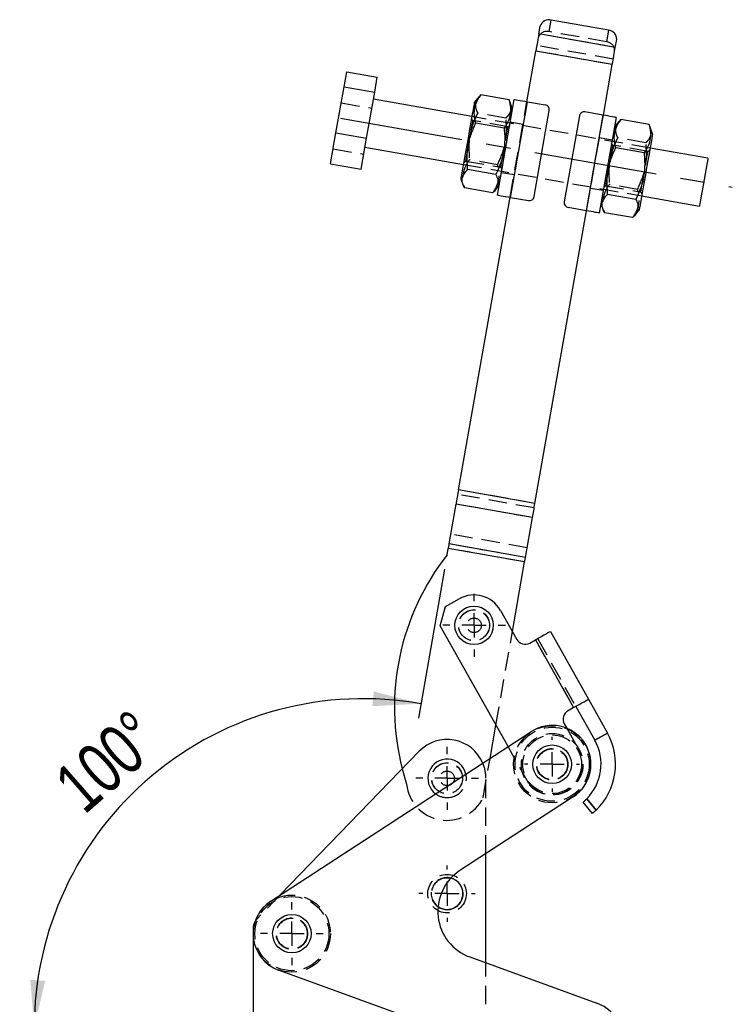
# Model space of a CAD drawing. Extents: x 121 to 968, y 26 to 742.
# Tile 4 of 12: x 478 to 576, y 197 to 332. Entities that reach past the tile are written whole.
import ezdxf

# ---------------------------------------------------------------- set-up
doc = ezdxf.new("R2010")
doc.units = 0
doc.header["$LTSCALE"] = 2
doc.linetypes.add('CENTERX2', pattern=[20.32, 12.7, -2.54, 2.54, -2.54])
doc.linetypes.add('HIDDEN', pattern=[1.905, 1.27, -0.635])
doc.layers.get('0').update_dxf_attribs({"linetype": 'CONTINUOUS'})
doc.layers.add('FORMATO', color=179, linetype='CONTINUOUS')
doc.styles.add('SLDTEXTSTYLE0', font='TXT', dxfattribs={"width": 0.75})
doc.dimstyles.new('SLDDIMSTYLE1', dxfattribs={"dimtxt": 7, "dimasz": 6.604, "dimexe": 0, "dimexo": 0.0625, "dimgap": 1.75, "dimtad": 1, "dimdec": 4, "dimlfac": 3, "dimzin": 12, "dimtxsty": 'SLDTEXTSTYLE0', "dimsah": 1, "dimcen": 0.09, "dimazin": 3, "dimtfac": 1, "dimtofl": 0, "dimtmove": 0, "dimatfit": 3, "dimtolj": 1, "dimtzin": 12})

# ---------------------------------------------------------------- blocks, each defined once
blk = doc.blocks.new('_D_4')
at = {"layer": 'FORMATO'}
for p, q in [((535.97, 256.82), (532.37, 236.38)), ((497.69, 193.77), (477.59, 193.77))]:
    blk.add_line(p, q, dxfattribs=at)
blk.add_arc((524.85, 193.77), 45.27, 80, 180, dxfattribs=at)
for points in [[(532.71, 238.35), (526.25, 240.03), (526.04, 238.01)], [(479.59, 193.77), (481.08, 200.28), (479.05, 200.43)]]:
    blk.add_solid(points, dxfattribs=at)
at = {"layer": 'FORMATO', "insert": (481.86, 228.28), "char_height": 7, "attachment_point": 1, "rotation": 41.1935, "style": 'SLDTEXTSTYLE0'}
blk.add_mtext('100°', dxfattribs=at)
blk = doc.blocks.new('SW_CENTERMARKSYMBOL_8')
at = {"layer": 'FORMATO', "color": 0}
for p, q in [((0, 3.33), (0, 4.31)), ((0, 0), (0, 1.67)), ((-3.33, 0), (-4.31, 0)), ((0, 0), (-1.67, 0)), ((0, 0), (0, -1.67)), ((0, 0), (1.67, 0)), ((3.33, 0), (4.31, 0)), ((0, -3.33), (0, -4.31))]:
    blk.add_line(p, q, dxfattribs=at)
blk = doc.blocks.new('SW_CENTERMARKSYMBOL_9')
at = {"layer": 'FORMATO', "color": 0}
for p, q in [((0, 3.33), (0, 4.31)), ((0, 0), (0, 1.67)), ((-3.33, 0), (-4.31, 0)), ((0, 0), (-1.67, 0)), ((0, 0), (0, -1.67)), ((0, 0), (1.67, 0)), ((3.33, 0), (4.31, 0)), ((0, -3.33), (0, -4.31))]:
    blk.add_line(p, q, dxfattribs=at)
blk = doc.blocks.new('SW_CENTERMARKSYMBOL_10')
at = {"layer": 'FORMATO', "color": 0}
for p, q in [((0, 3.33), (0, 3.78)), ((0, 0), (0, 1.67)), ((-3.33, 0), (-3.78, 0)), ((0, 0), (-1.67, 0)), ((0, 0), (0, -1.67)), ((0, 0), (1.67, 0)), ((3.33, 0), (3.78, 0)), ((0, -3.33), (0, -3.78))]:
    blk.add_line(p, q, dxfattribs=at)
blk = doc.blocks.new('SW_CENTERMARKSYMBOL_11')
at = {"layer": 'FORMATO', "color": 0}
for p, q in [((0, 3.33), (0, 4.31)), ((0, 0), (0, 1.67)), ((-3.33, 0), (-4.31, 0)), ((0, 0), (-1.67, 0)), ((0, 0), (0, -1.67)), ((0, 0), (1.67, 0)), ((3.33, 0), (4.31, 0)), ((0, -3.33), (0, -4.31))]:
    blk.add_line(p, q, dxfattribs=at)
blk = doc.blocks.new('SW_CENTERMARKSYMBOL_12')
at = {"layer": 'FORMATO', "color": 0}
for p, q in [((0, 3.33), (0, 3.87)), ((0, 0), (0, 1.67)), ((-3.33, 0), (-3.87, 0)), ((0, 0), (-1.67, 0)), ((0, 0), (0, -1.67)), ((0, 0), (1.67, 0)), ((3.33, 0), (3.87, 0)), ((0, -3.33), (0, -3.87))]:
    blk.add_line(p, q, dxfattribs=at)

msp = doc.modelspace()

# ---------------------------------------------------------------- linework, layer by layer
at = {"color": 7, "linetype": 'CONTINUOUS'}
for p, q in [((548.9314, 330.318116), (549.121003, 331.393404)), ((558.5022, 330.848299), (550.62374, 332.237485)), ((559.436016, 328.465872), (548.9314, 330.318116)), ((559.436016, 328.465872), (559.625619, 329.54116)), ((547.29198, 321.020497), (548.516398, 327.964527)), ((559.021014, 326.112273), (548.516398, 327.964527)), ((557.796595, 319.168243), (559.021014, 326.112273)), ((522.167114, 323.075446), (522.529451, 325.130356)), ((522.529451, 325.130356), (526.731297, 324.389461)), ((526.368961, 322.334541), (526.731297, 324.389461)), ((521.053313, 316.758765), (522.167114, 323.075446)), ((522.167114, 323.075446), (526.368961, 322.334541)), ((525.25516, 316.017869), (526.368961, 322.334541)), ((540.957854, 321.96221), (540.706744, 321.661962)), ((544.834234, 321.278704), (540.957854, 321.96221)), ((539.721017, 318.970703), (526.196324, 321.355475)), ((540.687437, 321.678165), (540.068314, 320.940319)), ((543.236842, 308.196508), (545.552152, 321.327272)), ((544.974474, 320.909384), (544.834234, 321.278704)), ((545.320621, 320.014192), (544.992422, 320.915911)), ((545.042324, 307.878149), (547.357634, 321.008914)), ((547.357634, 321.008914), (549.819654, 320.574793)), ((548.276648, 307.984802), (550.360427, 319.802496)), ((557.730941, 319.179826), (555.268921, 319.613946)), ((557.730941, 319.179826), (555.415633, 306.049052)), ((544.150025, 317.398352), (540.273642, 318.081859)), ((554.496619, 319.073173), (552.412841, 307.25548)), ((559.53642, 318.861468), (557.221113, 305.730698)), ((559.924014, 318.286233), (559.304891, 317.548397)), ((560.194431, 318.570289), (559.943321, 318.270031)), ((564.070814, 317.886773), (560.194431, 318.570289)), ((564.211054, 317.517452), (564.070814, 317.886773)), ((520.30185, 312.497003), (521.053313, 316.758765)), ((521.053313, 316.758765), (525.25516, 316.017869)), ((564.557198, 316.62227), (564.228999, 317.523989)), ((524.503696, 311.756107), (525.25516, 316.017869)), ((525.03867, 314.790083), (538.563364, 312.405321)), ((563.386602, 314.006421), (559.510219, 314.689927)), ((572.154018, 313.251896), (564.209901, 314.652654)), ((520.30185, 312.497003), (524.503696, 311.756107)), ((543.022323, 311.002844), (539.145942, 311.68635)), ((538.216067, 310.435705), (538.545495, 309.530609)), ((542.578834, 308.487686), (538.702454, 309.171193)), ((542.851565, 308.774494), (543.468374, 309.509578)), ((562.258902, 307.610912), (558.382519, 308.294418)), ((537.89259, 267.713907), (544.976669, 307.889723)), ((545.042324, 307.878149), (547.504343, 307.444029)), ((557.452642, 307.043774), (557.782072, 306.138677)), ((563.05225, 308.087272), (570.996367, 306.686504)), ((548.397206, 265.861658), (555.481288, 306.037479)), ((555.415633, 306.049052), (552.953614, 306.483172)), ((561.815414, 305.09576), (557.939031, 305.779271)), ((562.088145, 305.382568), (562.704953, 306.117657)), ((548.397206, 265.861658), (537.89259, 267.713907)), ((536.584715, 260.296579), (537.548143, 265.760454)), ((548.052761, 263.90821), (537.548143, 265.760454)), ((547.089331, 258.444332), (548.052761, 263.90821)), ((536.319731, 258.793777), (536.474492, 259.671475)), ((546.979107, 257.819228), (536.474492, 259.671475)), ((547.089331, 258.444332), (536.584715, 260.296579)), ((545.292485, 248.25392), (546.979107, 257.819228)), ((535.360153, 249.051052), (536.097688, 251.683844)), ((536.097688, 251.683844), (537.986234, 252.745842)), ((543.660355, 251.156328), (545.893357, 247.185395)), ((544.693835, 232.453011), (535.360153, 249.051052)), ((550.51554, 248.254925), (555.743836, 238.957471)), ((547.709075, 246.676748), (548.481721, 247.111236)), ((548.481721, 247.111236), (553.710016, 237.813781)), ((554.000564, 237.977165), (556.614715, 233.328437)), ((555.743836, 238.957471), (558.357987, 234.308742)), ((553.710016, 237.813781), (552.937371, 237.379294)), ((542.222989, 230.845936), (543.028534, 235.414409)), ((552.42873, 235.563574), (552.757539, 234.97885)), ((512.082801, 211.24231), (547.849613, 234.505577)), ((556.614715, 233.328437), (558.357987, 234.308742)), ((532.493045, 231.815304), (513.391514, 212.093516)), ((553.665432, 225.563873), (538.074685, 215.423421)), ((556.286412, 223.291904), (555.018284, 224.838465)), ((555.512784, 225.28681), (556.78575, 223.73435)), ((541.657376, 202.76112), (541.657376, 217.753657)), ((509.657376, 207.428353), (509.657376, 195.771459)), ((539.433872, 203.568625), (556.915142, 197.219981)), ((553.274028, 187.19401), (513.170151, 201.758475))]:
    msp.add_line(p, q, dxfattribs=at)
at = {"color": 7, "linetype": 'HIDDEN'}
for p, q in [((550.341537, 330.637041), (550.62374, 332.237485)), ((559.436016, 328.465872), (548.9314, 330.318116)), ((558.220002, 329.247855), (550.341537, 330.637041)), ((558.5022, 330.848299), (558.220002, 329.247855)), ((559.153818, 326.865428), (548.6492, 328.717672)), ((559.021014, 326.112273), (548.516398, 327.964527)), ((521.777987, 320.868594), (525.979833, 320.127689)), ((544.976669, 307.889723), (547.29198, 321.020497)), ((545.042324, 307.878149), (547.357634, 321.008914)), ((544.390746, 318.763547), (540.514365, 319.447063)), ((557.730941, 319.179826), (555.415633, 306.049052)), ((555.481288, 306.037479), (557.796595, 319.168243)), ((539.828773, 318.443987), (539.683191, 318.756186)), ((564.209901, 314.652654), (539.721017, 318.970703)), ((544.691923, 317.586484), (539.828773, 318.443987)), ((544.9355, 317.830069), (544.691923, 317.586484)), ((546.742094, 317.901932), (545.002267, 318.208717)), ((544.688228, 317.565533), (544.691923, 317.586484)), ((558.986538, 315.742913), (557.246708, 316.049688)), ((559.06535, 315.052065), (558.91977, 315.364264)), ((563.928498, 314.194563), (559.06535, 315.052065)), ((563.627325, 315.371626), (559.750942, 316.055132)), ((520.664186, 314.551913), (524.866032, 313.811017)), ((563.924807, 314.173602), (563.928498, 314.194563)), ((564.172077, 314.438137), (563.928498, 314.194563)), ((538.563364, 312.405321), (563.05225, 308.087272)), ((538.601188, 312.619838), (538.844765, 312.863412)), ((538.844765, 312.863412), (543.707915, 312.00591)), ((543.263046, 312.368038), (539.386663, 313.051554)), ((543.707915, 312.00591), (543.853494, 311.693711)), ((543.78673, 311.315063), (545.526557, 311.008287)), ((562.499625, 308.976117), (558.623242, 309.659623)), ((556.03117, 309.156033), (557.771, 308.849258)), ((557.837767, 309.227907), (558.081342, 309.471491)), ((558.081342, 309.471491), (562.944495, 308.613979)), ((562.944495, 308.613979), (563.090074, 308.30178)), ((548.286982, 265.236554), (537.782366, 267.088804)), ((548.397206, 265.861658), (537.89259, 267.713907)), ((548.052761, 263.90821), (537.548143, 265.760454)), ((547.323553, 259.772676), (536.818937, 261.624923)), ((546.979107, 257.819228), (536.474492, 259.671475)), ((547.089331, 258.444332), (536.584715, 260.296579)), ((543.028534, 235.414409), (545.292485, 248.25392)), ((548.481721, 247.111236), (553.710016, 237.813781)), ((548.772266, 247.27462), (554.000564, 237.977165)), ((552.757539, 234.97885), (554.389341, 232.077029)), ((558.357987, 234.308742), (556.614715, 233.328437)), ((547.547686, 227.378023), (544.693835, 232.453011)), ((541.267604, 225.42768), (542.222989, 230.845936)), ((530.148064, 229.394179), (530.762988, 227.279927)), ((541.657376, 217.753657), (541.657376, 228.104792)), ((556.78575, 223.73435), (555.512784, 225.28681)), ((513.391514, 212.093516), (510.220752, 208.819795)), ((541.657376, 197.068915), (541.657376, 202.76112))]:
    msp.add_line(p, q, dxfattribs=at)
at = {"color": 7, "linetype": 'CONTINUOUS', "flags": 128}
for points in [[(548.9314, 330.318116), (548.884981, 330.054852), (548.83641, 329.779399), (548.785975, 329.493367), (548.73397, 329.198433), (548.680696, 328.896297), (548.626465, 328.588747), (548.571592, 328.277541), (548.516398, 327.964527)], [(559.021014, 326.112273), (559.076208, 326.425297), (559.131084, 326.736493), (559.185314, 327.044053), (559.238586, 327.346179), (559.290591, 327.641122), (559.341026, 327.927145), (559.389594, 328.202598), (559.436016, 328.465872)], [(540.068314, 320.940319), (540.06136, 320.90088), (540.02331, 320.685092), (539.953416, 320.288701), (539.854199, 319.726023), (539.72925, 319.017403), (539.583085, 318.188452), (539.420983, 317.269129), (539.248805, 316.292656), (539.072772, 315.294328), (538.899251, 314.310236), (538.734508, 313.375933), (538.584501, 312.525206), (538.45465, 311.78878), (538.349649, 311.19329), (538.27329, 310.760243), (538.228338, 310.505304), (538.216067, 310.435705)], [(545.552152, 321.327272), (545.586845, 321.321153), (545.689586, 321.303043), (545.856432, 321.273618), (546.080965, 321.23403), (546.354562, 321.18579), (546.666704, 321.130746), (547.0054, 321.071022), (547.357634, 321.008914)], [(559.53642, 318.861468), (559.50173, 318.867587), (559.398987, 318.885707), (559.232143, 318.915122), (559.007608, 318.954709), (558.734013, 319.002959), (558.421868, 319.057994), (558.083175, 319.117718), (557.730941, 319.179826)], [(564.557198, 316.62227), (564.550244, 316.582832), (564.512196, 316.367043), (564.4423, 315.970642), (564.343088, 315.407974), (564.218137, 314.699355), (564.071971, 313.870403), (563.909871, 312.951071), (563.737688, 311.974608), (563.561661, 310.97628), (563.388137, 309.992187), (563.223395, 309.057884), (563.073385, 308.207147), (562.943536, 307.470732), (562.838532, 306.875232), (562.762179, 306.442194), (562.717222, 306.187255), (562.704953, 306.117657)], [(572.154018, 313.251896), (572.154018, 313.251886), (572.136872, 313.154651), (572.087087, 312.872294), (572.00755, 312.421216), (571.902884, 311.827633), (571.779174, 311.126056), (571.643614, 310.357236), (571.504074, 309.565865), (571.368667, 308.797939), (571.245266, 308.098081), (571.141032, 307.506971)], [(543.236842, 308.196508), (543.271535, 308.190388), (543.374278, 308.172269), (543.541121, 308.142854), (543.765657, 308.103256), (544.039252, 308.055016), (544.351397, 307.999981), (544.690093, 307.940258), (545.042324, 307.878149)], [(571.141032, 307.506971), (571.062036, 307.058943), (571.012862, 306.780063), (570.996367, 306.686504)], [(557.221113, 305.730698), (557.186423, 305.736818), (557.083679, 305.754933), (556.916836, 305.784353), (556.6923, 305.823945), (556.418705, 305.872185), (556.10656, 305.927225), (555.767862, 305.986944), (555.415633, 306.049052)], [(537.89259, 267.713907), (537.847743, 267.459574), (537.803072, 267.20622), (537.758741, 266.954817), (537.714926, 266.706335), (537.671797, 266.461723), (537.629515, 266.221933), (537.588244, 265.987876), (537.548143, 265.760454)], [(548.052761, 263.90821), (548.09286, 264.135629), (548.134131, 264.369684), (548.176413, 264.609479), (548.219542, 264.854086), (548.263356, 265.102568), (548.307687, 265.353971), (548.352359, 265.607325), (548.397206, 265.861658)], [(536.584715, 260.296579), (536.571883, 260.223804), (536.558676, 260.148906), (536.545145, 260.072172), (536.531344, 259.993899), (536.517322, 259.914384), (536.503139, 259.833935), (536.488841, 259.752863), (536.474492, 259.671475)], [(546.979107, 257.819228), (546.99346, 257.900613), (547.007755, 257.981688), (547.021938, 258.062137), (547.03596, 258.14165), (547.049761, 258.219925), (547.063291, 258.296659), (547.076499, 258.371557), (547.089331, 258.444332)], [(550.51554, 248.254925), (550.47646, 248.232951), (550.360725, 248.167868), (550.172779, 248.062179), (549.919847, 247.919947), (549.611651, 247.746637), (549.260031, 247.548908), (548.878499, 247.334359), (548.481721, 247.111236)], [(553.710016, 237.813781), (554.106795, 238.036904), (554.488329, 238.251452), (554.839947, 238.44918), (555.148147, 238.622492), (555.401075, 238.764724), (555.589023, 238.870413), (555.70476, 238.935495), (555.743836, 238.957471)]]:
    msp.add_lwpolyline(points, dxfattribs=at)
at = {"color": 7, "linetype": 'HIDDEN', "flags": 128}
for points in [[(539.828773, 318.443987), (539.825077, 318.423036), (539.792863, 318.240337), (539.729566, 317.881369), (539.639501, 317.370587), (539.528805, 316.742801), (539.405023, 316.040787), (539.276588, 315.312398), (539.152255, 314.607275), (539.040496, 313.97346), (538.948929, 313.454154), (538.883791, 313.084734), (538.849523, 312.890393), (538.844765, 312.863412)], [(543.707915, 312.00591), (543.712673, 312.032891), (543.746941, 312.227232), (543.812079, 312.596642), (543.903647, 313.115957), (544.015405, 313.749773), (544.139738, 314.454896), (544.268174, 315.183285), (544.391955, 315.885288), (544.502651, 316.513074), (544.592716, 317.023866), (544.656014, 317.382835), (544.688228, 317.565533)], [(559.06535, 315.052065), (559.061654, 315.031114), (559.029443, 314.848416), (558.966143, 314.489437), (558.87608, 313.978655), (558.765384, 313.350869), (558.6416, 312.648866), (558.513167, 311.920477), (558.388832, 311.215344), (558.277073, 310.581528), (558.185506, 310.062223), (558.120368, 309.692813), (558.0861, 309.498462), (558.081342, 309.471491)], [(562.944495, 308.613979), (562.949253, 308.64096), (562.983521, 308.835301), (563.048659, 309.20472), (563.140226, 309.724026), (563.251985, 310.357842), (563.376315, 311.062975), (563.504748, 311.791353), (563.628532, 312.493367), (563.739228, 313.121153), (563.829296, 313.631935), (563.892591, 313.990904), (563.924807, 314.173602)], [(535.905076, 214.397232), (536.550274, 214.426282), (536.830664, 214.378062)]]:
    msp.add_lwpolyline(points, dxfattribs=at)
at = {"color": 7, "linetype": 'CONTINUOUS'}
for centre in [(540.028537, 249.114024), (550.757522, 230.034725), (514.990709, 206.771459)]:
    msp.add_circle(centre, 2.645833, dxfattribs=at)
at = {"color": 7, "linetype": 'HIDDEN'}
for centre, radius in [((540.028537, 249.114024), 2.133333), ((540.028537, 249.114024), 2.116667), ((540.028537, 249.114024), 1), ((550.757522, 230.034725), 5.291667), ((550.757522, 230.034725), 5.091667), ((550.757522, 230.034725), 4.233333), ((550.757522, 230.034725), 4.033333), ((550.757522, 230.034725), 2.166667), ((550.757522, 230.034725), 2.133333), ((550.757522, 230.034725), 2.116667), ((536.324043, 228.104792), 2.133333), ((536.324043, 228.104792), 2.116667), ((536.324043, 228.104792), 1), ((536.324043, 212.271459), 2.645833), ((514.990709, 206.771459), 5.291667), ((514.990709, 206.771459), 5.091667), ((514.990709, 206.771459), 2.166667), ((514.990709, 206.771459), 2.133333), ((514.990709, 206.771459), 2.116667)]:
    msp.add_circle(centre, radius, dxfattribs=at)
at = {"color": 7, "linetype": 'CONTINUOUS'}
for centre, radius, start, end in [((550.302841, 331.04907), 1.230978, 74.88918912, 163.75628668), ((558.397292, 329.621807), 1.230971, 356.2435761, 85.11110084), ((549.703887, 319.918259), 0.666667, 350, 80), ((555.153157, 318.957406), 0.666667, 80, 170), ((547.620109, 308.100566), 0.666667, 260, 350), ((553.069379, 307.139713), 0.666667, 170, 260), ((563.085592, 237.827406), 34, 141.92751306, 194.36132893), ((540.028537, 249.114024), 4.166667, 29.35063353, 119.35063353), ((547.055538, 247.838931), 1.333333, 209.35063353, 299.35063353), ((553.590911, 236.217112), 1.333333, 119.35063353, 209.35063353), ((550.757522, 230.034725), 5.333333, 303.04057403, 123.04057403), ((550.757522, 230.034725), 8.719764, 313.73544214, 29.35063353), ((536.324043, 228.104792), 5.333333, 23.12438303, 135.91530207), ((550.757522, 230.034725), 6.719764, 315.04430438, 29.35063353), ((536.324043, 228.104792), 2.645833, 12.72889189, 233.35225618), ((541.70957, 209.834857), 6.666667, 123.04057403, 250.04057403), ((536.324043, 212.271459), 2.166667, 234.83504862, 76.47761223), ((536.324043, 212.271459), 2.2, 270, 75.98561807), ((514.990709, 206.771459), 5.333333, 123.04057403, 250.04057403), ((536.324043, 212.271459), 2.2, 235.32704278, 270), ((511.657376, 207.428353), 2, 150.54290209, 180), ((555.094585, 192.206995), 5.333333, 250.04057403, 70.04057403)]:
    msp.add_arc(centre, radius, start, end, dxfattribs=at)
at = {"color": 7, "linetype": 'HIDDEN'}
for centre, radius, start, end in [((550.020632, 329.448639), 1.230966, 74.88877398, 163.75678269), ((558.115091, 328.02136), 1.230974, 356.24371441, 85.11096254), ((550.757522, 230.034725), 4.166667, 219.61372943, 29.35063353), ((536.324043, 228.104792), 5.333333, 0, 23.12438303), ((536.324043, 228.104792), 2.645833, 270, 12.72889189), ((536.285415, 227.885727), 5.555556, 186.26020471, 333.73979529), ((536.324043, 228.104792), 2.645833, 233.35225618, 270), ((536.324043, 212.271459), 2.2, 75.98561807, 235.32704278), ((536.324043, 212.271459), 2.166667, 101.14945529, 234.83504862), ((511.657376, 207.428353), 2, 135.91530207, 150.54290209)]:
    msp.add_arc(centre, radius, start, end, dxfattribs=at)
at = {"color": 7, "linetype": 'CONTINUOUS'}
for points, knots in [([(540.273642, 318.081859), (540.189063, 318.444032), (540.01807, 319.176232), (540.089476, 320.203817), (540.415803, 321.140617), (540.77607, 321.686678), (540.957854, 321.96221)], [0, 0, 0, 0, 0.2646052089, 0.5349481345, 0.7653436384, 1, 1, 1, 1]), ([(544.834234, 321.278704), (544.918815, 320.916531), (545.08981, 320.184331), (545.018399, 319.156746), (544.692077, 318.219946), (544.331809, 317.673885), (544.150025, 317.398352)], [0, 0, 0, 0, 0.2646052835, 0.5349482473, 0.7653436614, 1, 1, 1, 1]), ([(539.145942, 311.68635), (539.090287, 312.521483), (538.997774, 313.909705), (539.360086, 315.840754), (539.819588, 317.12856), (540.168495, 317.861099), (540.273642, 318.081859)], [0, 0, 0, 0, 0.3793850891, 0.6306433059, 0.888689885, 1, 1, 1, 1]), ([(559.510219, 314.689927), (559.425639, 315.052101), (559.254646, 315.784301), (559.326057, 316.811886), (559.65238, 317.748685), (560.012647, 318.294753), (560.194431, 318.570289)], [0, 0, 0, 0, 0.2646050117, 0.5349477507, 0.7653430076, 1, 1, 1, 1]), ([(564.070814, 317.886773), (564.155393, 317.524603), (564.326387, 316.79241), (564.254976, 315.764824), (563.928653, 314.828025), (563.568386, 314.281957), (563.386602, 314.006421)], [0, 0, 0, 0, 0.2646043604, 0.5349473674, 0.7653428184, 1, 1, 1, 1]), ([(544.150025, 317.398352), (544.173327, 317.154937), (544.249303, 316.361297), (544.243013, 314.994366), (543.927667, 313.054416), (543.360235, 311.768577), (543.022323, 311.002844)], [0, 0, 0, 0, 0.1113117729, 0.3629257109, 0.6206140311, 1, 1, 1, 1]), ([(558.382519, 308.294418), (558.326866, 309.129551), (558.234354, 310.517773), (558.596665, 312.448823), (559.056169, 313.736628), (559.405073, 314.469168), (559.510219, 314.689927)], [0, 0, 0, 0, 0.3793851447, 0.6306434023, 0.8886900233, 1, 1, 1, 1]), ([(563.386602, 314.006421), (563.409905, 313.763006), (563.485884, 312.969366), (563.479592, 311.602435), (563.164242, 309.662486), (562.596813, 308.376646), (562.258902, 307.610912)], [0, 0, 0, 0, 0.1113118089, 0.3629257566, 0.6206141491, 1, 1, 1, 1]), ([(538.702454, 309.171193), (538.59698, 309.414875), (538.383746, 309.907524), (538.392574, 310.58019), (538.659073, 311.1777), (538.982664, 311.515767), (539.145942, 311.68635)], [0, 0, 0, 0, 0.2646049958, 0.5349478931, 0.7653430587, 1, 1, 1, 1]), ([(543.022323, 311.002844), (543.127795, 310.759161), (543.341026, 310.266512), (543.332203, 309.593846), (543.065703, 308.996337), (542.742112, 308.658269), (542.578834, 308.487686)], [0, 0, 0, 0, 0.2646049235, 0.5349478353, 0.7653429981, 1, 1, 1, 1]), ([(557.939031, 305.779271), (557.833559, 306.022955), (557.620328, 306.515606), (557.629145, 307.188253), (557.895654, 307.785783), (558.219242, 308.123841), (558.382519, 308.294418)], [0, 0, 0, 0, 0.2646050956, 0.534947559, 0.7653435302, 1, 1, 1, 1]), ([(562.258902, 307.610912), (562.364375, 307.36723), (562.577607, 306.87458), (562.568779, 306.201915), (562.30228, 305.604404), (561.978691, 305.266341), (561.815414, 305.09576)], [0, 0, 0, 0, 0.2646050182, 0.5349480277, 0.765343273, 1, 1, 1, 1]), ([(555.018284, 224.838465), (555.023995, 224.843121), (555.035419, 224.852435), (555.123688, 224.926006), (555.251, 225.0372), (555.389047, 225.164514), (555.477428, 225.251866), (555.512784, 225.28681)], [0, 0, 0, 0, 0.2144645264, 0.4289309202, 0.6433002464, 0.8573049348, 1, 1, 1, 1]), ([(556.78575, 223.73435), (556.731209, 223.682963), (556.62212, 223.580186), (556.472274, 223.447986), (556.357323, 223.350293), (556.295335, 223.29921), (556.288958, 223.293988), (556.286412, 223.291904)], [0, 0, 0, 0, 0.21451609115, 0.42905161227, 0.64326187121, 0.85761518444, 1, 1, 1, 1])]:
    msp.add_open_spline(points, degree=3, knots=knots, dxfattribs=at)
at = {"color": 7, "linetype": 'HIDDEN'}
for points, knots in [([(540.706744, 321.661962), (540.619628, 321.5662), (540.351883, 321.271885), (540.189269, 320.743035), (540.22975, 320.091816), (540.418916, 319.66329), (540.514365, 319.447063)], [0, 0, 0, 0, 0.1505983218, 0.4628522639, 0.7289653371, 1, 1, 1, 1]), ([(544.390746, 318.763547), (544.573679, 318.956415), (544.943512, 319.346333), (545.158292, 319.982129), (545.139515, 320.513555), (545.012856, 320.817329), (544.974474, 320.909384)], [0, 0, 0, 0, 0.3057185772, 0.6180661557, 0.8842595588, 1, 1, 1, 1]), ([(540.514365, 319.447063), (540.409215, 319.226297), (540.06638, 318.506503), (539.60477, 317.219857), (539.237601, 315.289045), (539.331027, 313.88668), (539.386663, 313.051554)], [0, 0, 0, 0, 0.1113121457, 0.3629262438, 0.6206146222, 1, 1, 1, 1]), ([(543.263046, 312.368038), (543.600974, 313.13377), (544.162705, 314.40663), (544.482704, 316.345138), (544.491366, 317.71244), (544.414047, 318.520136), (544.390746, 318.763547)], [0, 0, 0, 0, 0.3793840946, 0.6306429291, 0.8886887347, 1, 1, 1, 1]), ([(559.943321, 318.270031), (559.856206, 318.174269), (559.588465, 317.879952), (559.425844, 317.351115), (559.466331, 316.699895), (559.655494, 316.271362), (559.750942, 316.055132)], [0, 0, 0, 0, 0.1505982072, 0.4628515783, 0.728964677, 1, 1, 1, 1]), ([(563.627325, 315.371626), (563.810257, 315.564489), (564.180088, 315.954398), (564.394874, 316.590208), (564.376091, 317.121638), (564.249435, 317.425401), (564.211054, 317.517452)], [0, 0, 0, 0, 0.3057181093, 0.6180666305, 0.8842602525, 1, 1, 1, 1]), ([(559.750942, 316.055132), (559.645792, 315.834366), (559.302959, 315.114575), (558.841347, 313.827929), (558.474182, 311.897117), (558.567607, 310.494749), (558.623242, 309.659623)], [0, 0, 0, 0, 0.1113121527, 0.362924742, 0.6206145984, 1, 1, 1, 1]), ([(562.499625, 308.976117), (562.837553, 309.741848), (563.399283, 311.014706), (563.719286, 312.953212), (563.727942, 314.320515), (563.650626, 315.128214), (563.627325, 315.371626)], [0, 0, 0, 0, 0.3793840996, 0.6306414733, 0.8886887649, 1, 1, 1, 1]), ([(539.386663, 313.051554), (539.183314, 312.740149), (538.772207, 312.110586), (538.487854, 311.120556), (538.474094, 310.128639), (538.62587, 309.492285), (538.702454, 309.171193)], [0, 0, 0, 0, 0.2646052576, 0.5349474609, 0.7653429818, 1, 1, 1, 1]), ([(542.578834, 308.487686), (542.782183, 308.799087), (543.193291, 309.428643), (543.477643, 310.418685), (543.491402, 311.410601), (543.339628, 312.046949), (543.263046, 312.368038)], [0, 0, 0, 0, 0.2646047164, 0.5349480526, 0.7653437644, 1, 1, 1, 1]), ([(558.623242, 309.659623), (558.419892, 309.348222), (558.008782, 308.718667), (557.724432, 307.728624), (557.710671, 306.736708), (557.862447, 306.10036), (557.939031, 305.779271)], [0, 0, 0, 0, 0.2646047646, 0.5349480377, 0.7653437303, 1, 1, 1, 1]), ([(561.815414, 305.09576), (562.018762, 305.407161), (562.429867, 306.036717), (562.71422, 307.026754), (562.727978, 308.018669), (562.576207, 308.655024), (562.499625, 308.976117)], [0, 0, 0, 0, 0.2646045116, 0.5349473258, 0.7653429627, 1, 1, 1, 1])]:
    msp.add_open_spline(points, degree=3, knots=knots, dxfattribs=at)
at = {"layer": 'FORMATO', "linetype": 'CENTERX2', "ltscale": 0.666667}
msp.add_line((521.678266, 318.767373), (575.514423, 309.274606), dxfattribs=at)

# ---------------------------------------------------------------- block references
at = {"layer": 'FORMATO'}
for name, p in [('SW_CENTERMARKSYMBOL_11', (540.028537, 249.114024)), ('SW_CENTERMARKSYMBOL_10', (550.757522, 230.034725)), ('SW_CENTERMARKSYMBOL_9', (536.324043, 228.104792)), ('SW_CENTERMARKSYMBOL_12', (536.324043, 212.271459)), ('SW_CENTERMARKSYMBOL_8', (514.990709, 206.771459))]:
    msp.add_blockref(name, p, dxfattribs=at)

# ---------------------------------------------------------------- dimensions: what is measured, and where the dimension line sits
dim = msp.add_angular_dim_2l(base=(495.757905, 228.447479), line1=((499.691173, 193.771459), (504.992455, 193.771459)), line2=((549.121003, 331.393406), (536.31973, 258.793776)), dimstyle='SLDDIMSTYLE1', dxfattribs=at)
dim.commit()
dim.dimension.update_dxf_attribs({"geometry": '_D_4', "text_midpoint": (495.041948, 227.833901), "dimtype": 162})

doc.saveas('drawing.dxf')
